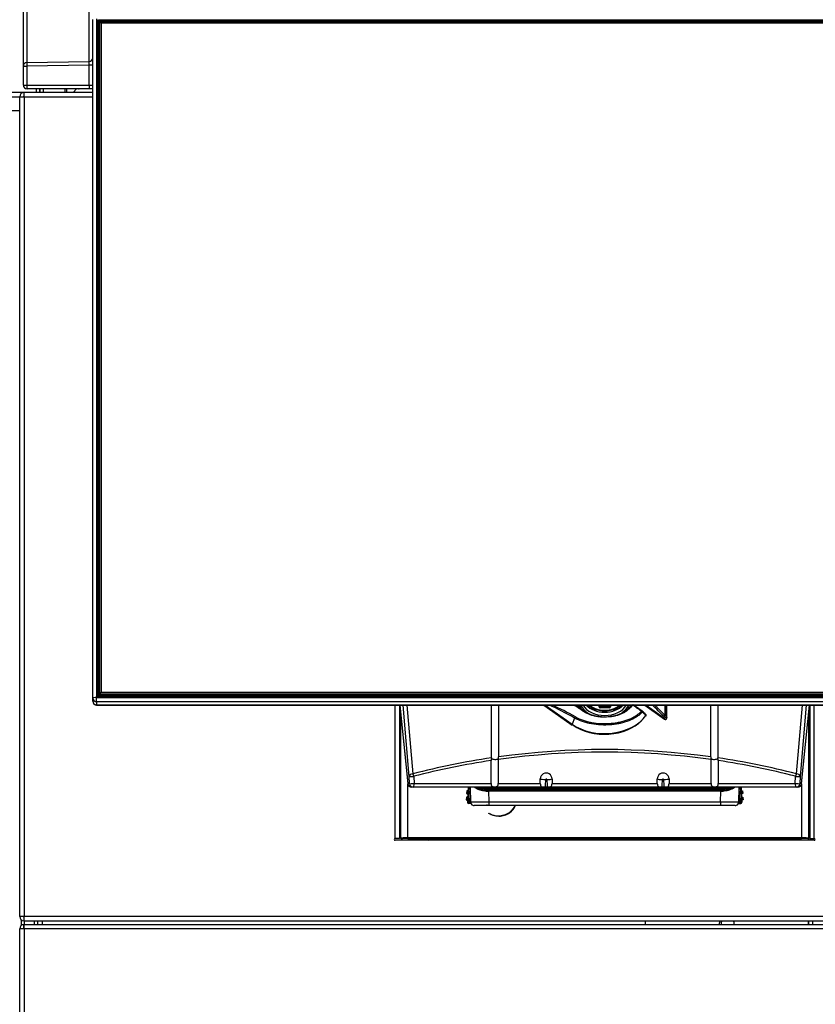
# Model space of a CAD drawing. Header units: millimetres. Extents: x 10 to 281, y 0 to 180.
# Tile 32 of 67: x 53 to 74, y 139 to 166. Entities that reach past the tile are written whole.
import ezdxf
from ezdxf.enums import TextEntityAlignment as Align

# ---------------------------------------------------------------- set-up
doc = ezdxf.new("R2010")
doc.units = ezdxf.units.MM
doc.layers.add('134.134_BW4_CTM-', color=7, linetype='Continuous')
doc.layers.add('Standard', color=7, linetype='Continuous')
doc.styles.add('SEACAD_Arial', font='arial.ttf')
doc.dimstyles.new('ISO', dxfattribs={"dimtxt": 3, "dimasz": 3, "dimexe": 1.5, "dimexo": 1.5, "dimgap": 0.75, "dimtad": 1, "dimlfac": 10, "dimtxsty": 'SEACAD_Arial', "dimblk1": '_SE_FILLED', "dimblk2": '_SE_FILLED', "dimsah": 1, "dimcen": 1.5, "dimazin": 0, "dimtfac": 0.7, "dimtdec": 3, "dimtmove": 0, "dimatfit": 3, "dimfxl": 1, "dimarcsym": 0})

# ---------------------------------------------------------------- blocks, each defined once
blk = doc.blocks.new('SE1')
at = {"layer": '134.134_BW4_CTM-', "color": 7, "linetype": 'Continuous'}
for p, q in [((28.156, 49.024), (28.156, 51.988)), ((28.254, 52.087), (28.254, 49.123)), ((29.958, 49.151), (29.958, 51.77)), ((30.056, 31.74), (30.056, 50.3)), ((30.156, 50.312), (30.156, 31.752)), ((30.171, 31.827), (30.171, 50.223)), ((30.205, 50.182), (30.201, 50.219)), ((30.201, 50.219), (30.201, 31.823)), ((30.205, 31.795), (30.205, 50.182)), ((30.231, 50.283), (57.881, 50.283)), ((30.231, 50.249), (30.231, 50.283)), ((57.881, 50.249), (30.231, 50.249)), ((30.231, 50.249), (30.235, 50.211)), ((30.235, 50.211), (30.252, 50.211)), ((30.235, 50.178), (30.235, 50.211)), ((30.236, 50.178), (30.235, 50.178)), ((30.235, 50.178), (30.235, 31.793)), ((30.261, 50.222), (30.236, 50.194)), ((30.236, 31.891), (30.236, 50.194)), ((30.286, 50.243), (30.261, 50.222)), ((30.286, 50.2), (30.261, 50.222)), ((30.286, 50.243), (57.826, 50.243)), ((57.826, 50.2), (30.286, 50.2)), ((30.286, 50.2), (30.286, 31.897)), ((28.156, 49.024), (28.254, 49.024)), ((28.156, 48.5), (28.156, 49.024)), ((28.254, 49.123), (29.958, 49.151)), ((29.958, 49.051), (28.254, 49.024)), ((28.254, 49.024), (28.254, 48.5)), ((30.056, 49.051), (29.958, 49.051)), ((29.958, 48.5), (29.958, 49.051)), ((28.156, 48.5), (28.254, 48.5)), ((28.254, 48.5), (29.958, 48.5)), ((29.958, 48.5), (30.056, 48.5)), ((28.174, 48.3), (27.716, 48.3)), ((28.167, 48.3), (28.167, 48.199)), ((28.174, 48.182), (28.174, 48.3)), ((28.181, 48.3), (28.174, 48.3)), ((30.056, 48.3), (28.181, 48.3)), ((29.959, 48.4), (28.256, 48.4)), ((28.504, 48.4), (28.504, 48.318)), ((28.604, 48.318), (28.604, 48.4)), ((28.606, 48.4), (28.606, 48.3)), ((28.706, 48.3), (28.706, 48.4)), ((29.297, 48.3), (29.297, 48.4)), ((29.346, 48.315), (29.346, 48.4)), ((29.346, 48.315), (29.346, 48.3)), ((29.346, 48.315), (29.531, 48.311)), ((29.609, 48.4), (29.521, 48.3)), ((29.675, 48.4), (29.675, 48.4)), ((30.056, 48.4), (29.959, 48.4)), ((27.816, 48.182), (28.056, 48.182)), ((28.056, 48.182), (28.174, 48.182)), ((28.056, 25.768), (28.056, 48.182)), ((28.174, 48.182), (28.174, 25.768)), ((28.174, 48.182), (30.056, 48.182)), ((28.056, 47.8), (27.816, 47.8)), ((28.042, 47.66), (28.056, 47.66)), ((30.231, 31.793), (30.231, 31.767)), ((57.881, 31.793), (30.231, 31.793)), ((30.236, 31.867), (30.236, 31.891)), ((30.236, 31.891), (30.261, 31.87)), ((30.261, 31.839), (30.236, 31.867)), ((30.286, 31.897), (30.261, 31.87)), ((30.261, 31.87), (30.286, 31.842)), ((30.286, 31.817), (30.261, 31.839)), ((30.286, 31.897), (57.826, 31.897)), ((30.286, 31.842), (30.286, 31.817)), ((57.826, 31.842), (30.286, 31.842)), ((30.286, 31.817), (57.826, 31.817)), ((30.056, 31.655), (30.056, 31.74)), ((30.056, 31.655), (30.056, 31.648)), ((30.156, 31.752), (57.956, 31.752)), ((30.156, 31.641), (30.156, 31.752)), ((57.956, 31.641), (30.156, 31.641)), ((30.156, 31.641), (30.156, 31.556)), ((30.156, 31.556), (57.956, 31.556)), ((30.156, 31.548), (30.156, 31.556)), ((30.156, 31.548), (57.956, 31.548)), ((57.881, 31.767), (30.231, 31.767)), ((38.323, 27.9), (38.323, 31.548)), ((38.441, 31.548), (38.441, 27.9)), ((38.449, 31.548), (38.67, 29.399)), ((38.449, 31.548), (38.671, 29.393)), ((38.711, 29.595), (38.542, 31.548)), ((38.648, 31.548), (38.811, 29.67)), ((40.958, 30.104), (40.958, 31.548)), ((41.154, 31.548), (41.154, 30.132)), ((42.391, 31.548), (43.168, 30.998)), ((42.431, 31.548), (43.167, 31.028)), ((43.243, 31.54), (43.229, 31.548)), ((43.256, 31.534), (43.243, 31.54)), ((43.901, 31.496), (43.901, 31.548)), ((43.917, 31.548), (43.917, 31.5)), ((43.944, 31.528), (43.944, 31.548)), ((43.961, 31.524), (43.961, 31.548)), ((44.141, 31.517), (43.971, 31.517)), ((43.971, 31.509), (43.971, 31.517)), ((44.141, 31.509), (43.971, 31.509)), ((44.141, 31.509), (44.141, 31.517)), ((44.151, 31.548), (44.151, 31.524)), ((44.168, 31.548), (44.168, 31.528)), ((44.195, 31.5), (44.195, 31.548)), ((44.211, 31.548), (44.211, 31.496)), ((45.152, 31.548), (45.696, 31.163)), ((45.192, 31.548), (45.695, 31.193)), ((45.715, 31.263), (45.715, 31.548)), ((45.74, 31.548), (45.74, 31.25)), ((45.754, 31.21), (45.754, 31.548)), ((45.759, 31.196), (45.759, 31.548)), ((46.958, 30.132), (46.958, 31.548)), ((47.154, 31.548), (47.154, 30.104)), ((49.301, 29.67), (49.464, 31.548)), ((49.57, 31.548), (49.401, 29.595)), ((49.441, 29.393), (49.663, 31.548)), ((49.442, 29.399), (49.663, 31.548)), ((49.671, 31.548), (49.671, 27.9)), ((49.789, 27.9), (49.789, 31.548)), ((38.441, 31.481), (38.456, 31.481)), ((38.471, 31.336), (38.471, 27.901)), ((43.426, 31.441), (43.534, 31.366)), ((43.931, 31.49), (44.181, 31.49)), ((43.931, 31.475), (43.931, 31.49)), ((44.181, 31.475), (43.931, 31.475)), ((44.181, 31.475), (44.181, 31.49)), ((45.74, 31.25), (45.754, 31.21)), ((49.641, 27.901), (49.641, 31.336)), ((49.656, 31.481), (49.671, 31.481)), ((43.235, 31.194), (43.167, 31.028)), ((45.695, 31.193), (45.681, 31.232)), ((38.441, 30.3), (38.471, 30.3)), ((38.471, 30.2), (38.441, 30.2)), ((49.641, 30.3), (49.671, 30.3)), ((49.671, 30.2), (49.641, 30.2)), ((38.471, 30.1), (38.441, 30.1)), ((38.441, 30), (38.471, 30)), ((38.441, 29.98), (38.471, 29.98)), ((40.952, 29.403), (40.952, 30.03)), ((40.958, 30.104), (40.959, 30.087)), ((41.146, 30.058), (41.144, 30.081)), ((41.146, 30.058), (41.146, 29.403)), ((46.968, 30.081), (46.966, 30.058)), ((46.966, 29.403), (46.966, 30.058)), ((47.153, 30.087), (47.154, 30.104)), ((47.16, 30.03), (47.16, 29.403)), ((49.641, 29.932), (49.671, 29.926)), ((38.441, 29.45), (38.471, 29.45)), ((38.67, 29.399), (38.719, 29.399)), ((38.671, 27.921), (38.671, 29.39)), ((38.719, 29.399), (38.711, 29.595)), ((38.836, 29.599), (38.844, 29.403)), ((38.844, 29.403), (40.952, 29.403)), ((41.146, 29.403), (42.296, 29.403)), ((42.296, 29.403), (42.296, 29.53)), ((42.616, 29.527), (42.616, 29.403)), ((42.616, 29.403), (45.496, 29.403)), ((45.496, 29.403), (45.496, 29.527)), ((45.816, 29.53), (45.816, 29.403)), ((45.816, 29.403), (46.966, 29.403)), ((47.16, 29.403), (49.268, 29.403)), ((49.268, 29.403), (49.276, 29.599)), ((49.401, 29.595), (49.393, 29.399)), ((49.393, 29.399), (49.442, 29.399)), ((49.441, 29.39), (49.441, 27.921)), ((38.819, 29.303), (38.77, 29.303)), ((49.293, 29.303), (38.819, 29.303)), ((40.282, 29.201), (40.278, 29.131)), ((40.298, 29.149), (40.278, 29.131)), ((40.278, 29.131), (40.288, 29.131)), ((40.3, 29.181), (40.282, 29.201)), ((40.292, 29.201), (40.282, 29.201)), ((40.288, 29.131), (40.308, 29.149)), ((40.31, 29.18), (40.292, 29.201)), ((40.308, 29.149), (40.298, 29.149)), ((40.299, 29.164), (40.299, 29.166)), ((40.31, 29.165), (40.299, 29.166)), ((40.299, 29.164), (40.31, 29.164)), ((40.3, 29.181), (40.31, 29.18)), ((40.31, 29.164), (40.31, 29.165)), ((40.34, 29.164), (40.31, 29.165)), ((40.34, 29.162), (40.31, 29.164)), ((40.316, 29.099), (40.314, 29.059)), ((40.337, 29.117), (40.316, 29.099)), ((40.327, 29.303), (40.323, 29.229)), ((40.323, 29.229), (40.341, 29.209)), ((40.327, 28.909), (40.348, 29.303)), ((40.34, 29.164), (40.34, 29.162)), ((40.378, 29.303), (40.357, 28.907)), ((40.378, 29.303), (40.386, 28.888)), ((40.817, 29.253), (40.817, 29.22)), ((40.88, 29.217), (47.232, 29.217)), ((40.88, 29.193), (40.88, 29.217)), ((40.88, 29.193), (40.885, 28.904)), ((47.232, 29.193), (40.88, 29.193)), ((40.883, 29.303), (40.883, 29.274)), ((40.883, 29.274), (47.229, 29.274)), ((40.883, 29.274), (40.883, 29.25)), ((47.229, 29.25), (40.883, 29.25)), ((42.438, 29.304), (42.484, 29.304)), ((45.628, 29.304), (45.674, 29.304)), ((47.227, 28.904), (47.232, 29.193)), ((47.229, 29.303), (47.229, 29.274)), ((47.229, 29.274), (47.229, 29.25)), ((47.232, 29.193), (47.232, 29.217)), ((47.295, 29.22), (47.295, 29.253)), ((47.726, 28.888), (47.734, 29.303)), ((47.755, 28.907), (47.734, 29.303)), ((47.764, 29.303), (47.785, 28.909)), ((47.771, 29.209), (47.789, 29.229)), ((47.802, 29.165), (47.772, 29.164)), ((47.772, 29.162), (47.772, 29.164)), ((47.802, 29.164), (47.772, 29.162)), ((47.796, 29.099), (47.775, 29.117)), ((47.785, 29.303), (47.789, 29.229)), ((47.796, 29.099), (47.798, 29.059)), ((47.82, 29.201), (47.802, 29.18)), ((47.802, 29.18), (47.812, 29.181)), ((47.813, 29.166), (47.802, 29.165)), ((47.802, 29.165), (47.802, 29.164)), ((47.802, 29.164), (47.813, 29.164)), ((47.814, 29.149), (47.804, 29.149)), ((47.804, 29.149), (47.824, 29.131)), ((47.83, 29.201), (47.812, 29.181)), ((47.813, 29.166), (47.813, 29.164)), ((47.834, 29.131), (47.814, 29.149)), ((47.82, 29.201), (47.83, 29.201)), ((47.834, 29.131), (47.824, 29.131)), ((47.83, 29.201), (47.834, 29.131)), ((49.342, 29.303), (49.293, 29.303)), ((38.471, 29), (38.441, 29)), ((40.273, 29.031), (40.269, 28.961)), ((40.289, 28.979), (40.269, 28.961)), ((40.269, 28.961), (40.279, 28.961)), ((40.291, 29.011), (40.273, 29.031)), ((40.283, 29.031), (40.273, 29.031)), ((40.279, 28.961), (40.299, 28.979)), ((40.301, 29.01), (40.283, 29.031)), ((40.299, 28.979), (40.289, 28.979)), ((40.29, 28.994), (40.291, 28.996)), ((40.29, 28.994), (40.301, 28.994)), ((40.291, 29.011), (40.301, 29.01)), ((40.301, 28.995), (40.291, 28.996)), ((40.301, 28.994), (40.301, 28.995)), ((40.331, 28.994), (40.301, 28.995)), ((40.331, 28.992), (40.301, 28.994)), ((40.307, 28.929), (40.305, 28.889)), ((40.305, 28.889), (40.327, 28.909)), ((40.328, 28.947), (40.307, 28.929)), ((40.314, 29.059), (40.333, 29.039)), ((40.357, 28.907), (40.327, 28.909)), ((40.331, 28.994), (40.331, 28.992)), ((40.356, 28.877), (40.334, 28.858)), ((40.399, 28.854), (40.334, 28.858)), ((40.356, 28.877), (40.357, 28.907)), ((40.39, 28.876), (40.356, 28.877)), ((40.357, 28.907), (40.385, 28.906)), ((40.885, 28.904), (47.227, 28.904)), ((40.885, 28.904), (40.885, 28.804)), ((47.227, 28.904), (47.227, 28.804)), ((47.713, 28.854), (47.778, 28.858)), ((47.756, 28.877), (47.722, 28.876)), ((47.727, 28.906), (47.755, 28.907)), ((47.785, 28.909), (47.755, 28.907)), ((47.756, 28.877), (47.755, 28.907)), ((47.778, 28.858), (47.756, 28.877)), ((47.779, 29.039), (47.798, 29.059)), ((47.811, 28.995), (47.781, 28.994)), ((47.781, 28.992), (47.781, 28.994)), ((47.811, 28.994), (47.781, 28.992)), ((47.805, 28.929), (47.784, 28.947)), ((47.785, 28.909), (47.807, 28.889)), ((47.805, 28.929), (47.807, 28.889)), ((47.829, 29.031), (47.811, 29.01)), ((47.811, 29.01), (47.821, 29.011)), ((47.821, 28.996), (47.811, 28.995)), ((47.811, 28.995), (47.811, 28.994)), ((47.811, 28.994), (47.822, 28.994)), ((47.823, 28.979), (47.813, 28.979)), ((47.813, 28.979), (47.833, 28.961)), ((47.839, 29.031), (47.821, 29.011)), ((47.821, 28.996), (47.822, 28.994)), ((47.843, 28.961), (47.823, 28.979)), ((47.829, 29.031), (47.839, 29.031)), ((47.843, 28.961), (47.833, 28.961)), ((47.839, 29.031), (47.843, 28.961)), ((38.471, 28.725), (38.441, 28.741)), ((40.885, 28.804), (40.485, 28.804)), ((47.227, 28.804), (40.885, 28.804)), ((47.627, 28.804), (47.227, 28.804)), ((49.671, 28.7), (49.641, 28.7)), ((38.441, 28.285), (38.442, 28.284)), ((38.442, 28.284), (38.471, 28.268)), ((41.165, 28.511), (41.182, 28.512)), ((38.441, 27.9), (38.323, 27.9)), ((49.789, 27.85), (38.323, 27.85)), ((38.471, 27.901), (38.474, 27.901)), ((38.635, 27.901), (38.474, 27.901)), ((49.441, 27.921), (38.671, 27.921)), ((38.671, 27.902), (49.441, 27.902)), ((39.138, 27.902), (39.234, 27.85)), ((45.16, 27.902), (45.16, 27.85)), ((45.17, 27.85), (45.17, 27.902)), ((49.638, 27.901), (49.477, 27.901)), ((49.621, 27.901), (49.621, 27.85)), ((49.631, 27.901), (49.631, 27.85)), ((49.641, 27.901), (49.638, 27.901)), ((49.671, 27.9), (49.789, 27.9)), ((49.751, 27.85), (49.751, 27.9)), ((28.174, 25.768), (28.056, 25.768)), ((28.092, 25.683), (28.092, 25.516)), ((28.101, 25.523), (28.101, 25.676)), ((28.167, 25.751), (28.167, 25.65)), ((59.938, 25.768), (28.174, 25.768)), ((28.174, 25.65), (28.174, 25.768)), ((28.174, 25.65), (28.181, 25.65)), ((28.176, 25.65), (28.176, 25.55)), ((28.181, 25.65), (59.931, 25.65)), ((28.456, 25.65), (28.456, 25.55)), ((28.457, 25.55), (28.457, 25.65)), ((28.54, 25.65), (28.54, 25.55)), ((28.556, 25.55), (28.556, 25.65)), ((28.676, 25.55), (28.676, 25.65)), ((45.16, 25.65), (45.16, 25.55)), ((45.17, 25.55), (45.17, 25.65)), ((49.621, 25.65), (49.621, 25.55)), ((49.631, 25.65), (49.631, 25.55)), ((49.751, 25.55), (49.751, 25.65)), ((28.056, 9.85), (28.056, 25.43)), ((28.176, 25.43), (28.056, 25.43)), ((28.166, 25.447), (28.166, 25.55)), ((28.176, 25.43), (28.176, 25.55)), ((28.176, 25.55), (59.936, 25.55)), ((59.936, 25.43), (28.176, 25.43)), ((28.176, 25.43), (28.176, 9.87))]:
    blk.add_line(p, q, dxfattribs=at)
for centre, radius, start, end in [((30.231, 50.219), 0.0298, 89.6833, 179.888), ((28.263, 49.101), 1.696, 358.3145, 1.6855), ((28.256, 48.5), 0.1, 180, 270), ((28.174, 48.182), 0.118, 93.4355, 180), ((28.174, 48.182), 0.018, 113.1311, 180), ((28.174, 48.182), 0.118, 90, 93.4355), ((28.174, 48.182), 0.018, 90, 113.1311), ((28.181, 48.182), 0.118, 90, 93.4355), ((28.486, 48.318), 0.018, 270, 0), ((28.486, 48.318), 0.118, 351.2257, 360), ((28.042, 47.66), 0.05, 74.2537, 89.9956), ((30.231, 31.823), 0.0299, 180.267, 270.1617), ((30.156, 31.648), 0.1, 180, 270), ((42.098, 29.667), 2.195, 53.7477, 58.8375), ((44.088, 32.164), 0.98, 218.8803, 227.5262), ((44.78, 31.515), 0.0703, 152.0248, 157.1087), ((45.054, 31.353), 0.04, 48.3815, 54.0648), ((6.09, -12.499), 58.701, 48.24853, 48.37809), ((20.208, 2.739), 37.917, 48.795, 48.9984), ((45.155, 31.263), 0.04, 325.3548, 48.2492), ((45.719, 31.196), 0.04, 234.7356, 270), ((45.719, 31.196), 0.04, 270, 0), ((44.056, 9.232), 21.1, 82.0947, 97.9053), ((44.056, 9.232), 21.1, 98.4429, 104.3937), ((41.122, 30.036), 0.17, 162.6493, 182.0512), ((41.008, 30.133), 0.146, 339.2529, 359.4828), ((47.104, 30.133), 0.146, 180.5172, 200.7471), ((46.99, 30.036), 0.17, 357.9488, 17.3507), ((44.056, 9.232), 21.1, 75.6063, 81.5571), ((42.456, 29.53), 0.16, 359.0203, 179.9046), ((45.656, 29.53), 0.16, 0.0954, 180.9797), ((38.77, 29.403), 0.1, 185.868, 270), ((33.304, 29.677), 9.142, 357.6574, 358.9626), ((50.164, 29.816), 7.696, 182.2905, 183.8168), ((37.948, 29.816), 7.696, 356.1832, 357.7095), ((54.808, 29.677), 9.142, 181.0374, 182.3426), ((49.342, 29.403), 0.1, 270, 354.132), ((40.231, 29.165), 0.0793, 348.6202, 359.4883), ((40.307, 29.119), 0.03, 357.0175, 86.9825), ((40.311, 29.21), 0.03, 267.0175, 356.9825), ((40.231, 29.173), 0.0796, 354.5333, 5.3583), ((39.659, 29.187), 0.682, 354.1256, 357.909), ((39.66, 29.21), 0.682, 356.091, 359.8744), ((40.835, 29.799), 0.522, 252.6879, 268.3255), ((40.958, 29.187), 0.145, 166.9786, 176.6725), ((40.657, 29.287), 0.163, 348.01, 356.6182), ((47.277, 29.798), 0.522, 271.673, 287.3117), ((47.449, 29.286), 0.157, 183.2205, 192.1513), ((47.14, 29.185), 0.159, 3.7481, 12.6008), ((48.452, 29.21), 0.682, 180.1256, 183.909), ((47.801, 29.21), 0.03, 183.0175, 272.9825), ((48.453, 29.187), 0.682, 182.091, 185.8744), ((47.805, 29.119), 0.03, 93.0175, 182.9825), ((47.881, 29.173), 0.0793, 174.6202, 185.4883), ((47.882, 29.165), 0.0796, 180.5333, 191.3583), ((40.222, 28.995), 0.0793, 348.6202, 359.4883), ((40.298, 28.949), 0.03, 357.0175, 86.9825), ((40.303, 29.04), 0.03, 267.0175, 356.9825), ((40.222, 29.003), 0.0796, 354.5333, 5.3583), ((40.357, 28.907), 0.03, 177.0175, 266.9825), ((39.65, 29.017), 0.682, 354.1256, 357.909), ((39.651, 29.04), 0.682, 356.091, 359.8744), ((40.477, 28.89), 0.0839, 171.3503, 253.4381), ((41.069, 28.826), 0.234, 178.1913, 185.4245), ((47.635, 28.89), 0.0839, 286.5619, 8.6497), ((47.755, 28.907), 0.03, 273.0175, 2.9825), ((48.461, 29.04), 0.682, 180.1256, 183.909), ((47.809, 29.04), 0.03, 183.0175, 272.9825), ((48.462, 29.017), 0.682, 182.091, 185.8744), ((47.814, 28.949), 0.03, 93.0175, 182.9825), ((47.89, 29.003), 0.0793, 174.6202, 185.4883), ((47.891, 28.995), 0.0796, 180.5333, 191.3583), ((38.323, 27.875), 0.025, 90, 270), ((38.316, 27.75), 0.235, 48.7326, 57.8651), ((38.316, 27.75), 0.235, 25.1843, 39.8281), ((39.831, 27.75), 0.2, 30, 49.6352), ((49.789, 27.875), 0.025, 270, 90), ((28.174, 25.768), 0.118, 180, 266.5645), ((28.174, 25.768), 0.018, 180, 246.8689), ((28.174, 25.768), 0.018, 246.8689, 270), ((28.174, 25.768), 0.118, 266.5645, 270), ((28.181, 25.768), 0.118, 266.5645, 270), ((28.176, 25.43), 0.12, 94.7802, 180), ((28.176, 25.43), 0.02, 120, 180), ((28.176, 25.43), 0.12, 90, 94.7802), ((28.176, 25.43), 0.02, 90, 120)]:
    blk.add_arc(centre, radius, start, end, dxfattribs=at)
for centre, major_axis, ratio, start_param, end_param in [((30.231, 50.223), (0.06, -0.0012), 0.99254, 1.591293, 3.161785), ((30.171, 50.219), (0.03, 0), 0.121869, 0.017453, 1.570796), ((30.235, 50.182), (-0.0298, -0.0037), 0.990117, 4.58886, 6.159351), ((30.235, 50.182), (-0.03, 0), 0.121869, 0.017453, 1.570796), ((28.256, 49.024), (-0.1, 0), 0.997564, 4.729842, 6.283185), ((28.256, 49.024), (-0.0016, 0.1), 0.01745, 0.069813, 1.570512), ((29.956, 49.251), (0.1, 0), 0.997564, 4.729842, 6.283185), ((28.256, 48.5), (0, -0.1), 0.017452, 4.712389, 6.283185), ((29.959, 48.5), (0, -0.1), 0.017452, 4.712389, 6.283185), ((30.231, 31.827), (0.06, 0.0012), 0.99254, 3.121401, 4.691892), ((30.171, 31.823), (0.03, 0), 0.121869, 0.017453, 1.570796), ((30.156, 31.74), (-0.1, 0), 0.121869, 4.712389, 6.283185), ((30.156, 31.74), (0.1, 0), 0.992546, 3.141593, 4.712389), ((30.156, 31.655), (0.1, 0), 0.992546, 3.141593, 4.712389), ((44.032, 21.202), (-5.002, 10.513), 0.516625, -0.636119, -0.539919), ((44.056, 21.206), (-5.031, 10.533), 0.518259, -0.636515, -0.54987), ((44.056, 29.983), (-7.409, 5.273), 0.088548, -1.427635, -1.395501), ((43.243, 31.496), (-0.0146, -0.0372), 0.34285, 1.950891, 3.275272), ((44.08, 30.014), (-7.369, 5.27), 0.086179, -1.429019, -1.397546), ((43.331, 31.542), (0.04, -0.0001), 0.707106, 2.944468, 3.107299), ((43.331, 31.542), (0.04, -0.0001), 0.707106, 3.107299, 3.141992), ((44.056, 31.685), (0.718, 0), 0.707107, 3.41494, 3.642411), ((44.056, 31.685), (0.681, 0), 0.707107, 3.429993, 4.131535), ((44.056, 31.711), (-0.633, 0), 0.707107, 0.37328, 2.768312), ((44.056, 31.783), (0.606, 0), 0.707107, 3.720493, 5.704285), ((44.056, 31.798), (-0.577, 0), 0.707107, 0.660002, 2.481591), ((44.056, 31.798), (0.562, 0), 0.707107, 3.821933, 5.602845), ((44.056, 31.791), (0.54, 0), 0.707107, 3.831658, 5.59312), ((43.971, 31.528), (0.0266, 0), 0.707107, 3.141593, 4.712389), ((43.944, 31.507), (0.03, 0), 0.707107, 0.985111, 1.570796), ((43.971, 31.524), (0.01, 0), 0.707107, 3.141591, 4.712389), ((44.141, 31.528), (0.0266, 0), 0.707107, 4.712389, 6.283185), ((44.141, 31.524), (0.01, 0), 0.707107, 4.712389, 6.283185), ((44.168, 31.507), (0.03, 0), 0.707107, 1.570796, 2.156482), ((44.056, 31.685), (0.681, 0), 0.707107, 5.491563, 5.994785), ((44.056, 31.685), (-0.689, 0), 0.707107, 2.410829, 2.844717), ((44.715, 31.578), (0.0459, -0.0199), 0.676175, 4.996982, 5.906817), ((44.056, 31.109), (7.409, -5.273), 0.088548, 1.498085, 1.530983), ((44.08, 31.141), (7.369, -5.27), 0.086179, 1.4967, 1.529599), ((44.032, 23.155), (-5.002, 10.513), 0.516625, -0.969593, -0.924618), ((44.056, 23.158), (-5.031, 10.533), 0.518259, -0.96999, -0.929533), ((44.056, 31.657), (-1.258, 0), 0.707107, 0.785398, 2.687087), ((43.426, 31.477), (0.0289, 0.0408), 0.5, 3.861887, 4.096909), ((43.464, 31.356), (-0.0229, -0.0328), 0.553695, 3.046026, 4.150824), ((43.917, 31.478), (-0.03, 0), 0.707107, 4.712389, 5.298075), ((43.931, 31.496), (0.03, 0), 0.707107, 3.141593, 4.712389), ((43.931, 31.5), (-0.0134, 0), 0.707107, 0, 1.570796), ((44.181, 31.5), (-0.0134, 0), 0.707107, 1.570796, 3.141593), ((44.181, 31.496), (0.03, 0), 0.707107, 4.712389, 6.283185), ((44.195, 31.478), (0.03, 0), 0.707107, 0.985111, 1.570796), ((45.054, 31.353), (-0.0235, -0.0324), 0.395484, 3.141593, 4.009225), ((45.054, 31.353), (0.0292, -0.0274), 0.652664, 1.031347, 1.961294), ((45.054, 31.353), (-0.0266, -0.0299), 0.630891, 2.148282, 3.141593), ((45.155, 31.263), (-0.0266, -0.0298), 0.644116, 3.141593, 3.245659), ((45.155, 31.263), (-0.0266, -0.0298), 0.644116, 2.191162, 3.141593), ((45.155, 31.263), (-0.0329, 0.0227), 0.63532, 3.141593, 4.078875), ((45.706, 31.235), (-0.0283, -0.0283), 0.431701, 4.011235, 5.223895), ((45.706, 31.235), (-0.0379, -0.0129), 0.153862, 3.507519, 5.362453), ((45.706, 31.235), (0.04, 0), 0.707107, 0.523599, 1.345453), ((43.191, 31.031), (0.0231, 0.0327), 0.5, 2.002514, 3.141593), ((44.056, 31.614), (1.223, 0), 0.707107, 3.926991, 5.687592), ((43.259, 31.197), (-0.0197, -0.0348), 0.531328, 4.120338, 5.092921), ((45.719, 31.196), (0.0231, 0.0327), 0.5, 2.002514, 3.141593), ((45.719, 31.196), (-0.0379, -0.0129), 0.153862, 3.507519, 5.362453), ((45.719, 31.196), (-0.04, 0), 0.707107, 3.141593, 3.665191), ((44.056, 9.162), (0, -21.1), 0.995261, 3.002588, 3.280598), ((44.056, 9.162), (0, 21.1), 0.995261, 0.148372, 0.251217), ((41.056, 30.108), (-0.11, 0), 0.414214, 0.495806, 2.505667), ((47.056, 30.108), (-0.11, 0), 0.414214, 0.635925, 2.645786), ((44.056, 9.162), (0, 21.1), 0.995261, 6.031968, 6.134813), ((38.811, 29.599), (0.0996, 0.0086), 0.705788, 1.509823, 3.08062), ((38.811, 29.599), (0.0249, -0.0969), 0.241241, 1.508963, 2.325278), ((49.301, 29.599), (0.0249, 0.0969), 0.241241, 0.816315, 1.632629), ((49.301, 29.599), (-0.0996, 0.0086), 0.705788, 3.202566, 4.773362), ((38.77, 29.403), (0, 0.1), 0.999066, 1.613978, 3.141593), ((38.77, 29.403), (0.0995, 0.0102), 0.807545, 3.068337, 3.141593), ((38.811, 29.599), (-0.0999, -0.0043), 0.010967, 0.043184, 1.821779), ((38.819, 29.403), (-0.0999, -0.0043), 0.010948, 0.043184, 1.821369), ((38.819, 29.403), (0, -0.1), 0.999066, 4.75557, 6.283185), ((38.819, 29.403), (0, -0.1), 0.248185, 0, 1.570796), ((42.444, 29.53), (0.15, -0.003), 0.121849, 3.290813, 4.714621), ((42.474, 29.527), (-0.15, -0.006), 0.121771, 1.565868, 2.820733), ((45.638, 29.527), (-0.15, 0.006), 0.121771, 0.32086, 1.575724), ((45.668, 29.53), (0.15, 0.003), 0.121849, 4.710157, 6.133965), ((49.293, 29.403), (0, 0.1), 0.248185, 1.570796, 3.141593), ((49.293, 29.403), (-0.0999, 0.0043), 0.010948, 1.320224, 3.098409), ((49.301, 29.599), (-0.0999, 0.0043), 0.010967, 1.319814, 3.098409), ((49.293, 29.403), (0, -0.1), 0.999066, 0, 1.527615), ((49.342, 29.403), (0, -0.1), 0.999066, 0, 1.527615), ((49.342, 29.403), (-0.0995, 0.0102), 0.807545, 3.141593, 3.214848), ((40.286, 29.101), (-0.0223, -0.0201), 0.999695, 2.356347, 3.926839), ((40.293, 29.231), (-0.0201, 0.0223), 0.999695, 2.356347, 3.926839), ((40.299, 29.164), (-0.0008, -0.015), 0.017455, 0.017453, 1.570796), ((40.299, 29.166), (0.0008, 0.015), 0.017455, 4.712389, 6.265732), ((40.873, 29.561), (-0.469, -0.034), 0.725096, 0.755499, 1.397944), ((40.884, 29.638), (-0.529, -0.048), 0.723699, 0.925293, 1.376885), ((40.874, 29.534), (0.5, -0.007), 0.68271, 4.598746, 4.733379), ((40.883, 29.635), (-0.53, 0), 0.726543, 1.444636, 1.570796), ((40.874, 29.558), (-0.47, 0.009), 0.726185, 1.461876, 1.597631), ((40.883, 29.659), (-0.5, 0), 0.770135, 1.44364, 1.570796), ((47.229, 29.659), (-0.5, 0), 0.770135, 1.570796, 1.697953), ((47.229, 29.635), (0.53, 0), 0.726543, 4.712389, 4.83855), ((47.238, 29.558), (-0.47, -0.009), 0.726185, 1.543962, 1.679717), ((47.238, 29.534), (0.5, 0.007), 0.68271, 4.691399, 4.826032), ((47.239, 29.561), (0.469, -0.034), 0.725096, 4.885241, 5.527687), ((47.228, 29.638), (0.529, -0.048), 0.723699, 4.906301, 5.357893), ((47.819, 29.231), (0.0201, 0.0223), 0.999695, 2.356347, 3.926839), ((47.826, 29.101), (0.0223, -0.0201), 0.999695, 2.356347, 3.926839), ((47.813, 29.166), (-0.0008, 0.015), 0.017455, 0.017453, 1.570796), ((47.813, 29.164), (0.0008, -0.015), 0.017455, 4.712389, 6.265732), ((40.277, 28.931), (-0.0223, -0.0201), 0.999695, 2.356347, 3.926839), ((40.284, 29.061), (-0.0201, 0.0223), 0.999695, 2.356347, 3.926839), ((40.29, 28.994), (-0.0008, -0.015), 0.017455, 0.017453, 1.570796), ((40.29, 28.996), (-0.0008, -0.015), 0.017455, 1.570796, 3.124139), ((40.335, 28.888), (0.0223, 0.0201), 0.999695, 2.356347, 3.926839), ((40.485, 28.904), (0, 0.1), 0.999848, 1.58825, 2.17446), ((47.627, 28.904), (0, -0.1), 0.999848, 0.965454, 1.553343), ((47.777, 28.888), (-0.0223, 0.0201), 0.999695, 2.356347, 3.926839), ((47.828, 29.061), (0.0201, 0.0223), 0.999695, 2.356347, 3.926839), ((47.835, 28.931), (0.0223, -0.0201), 0.999695, 2.356347, 3.926839), ((47.822, 28.996), (-0.0008, 0.015), 0.017455, 0.017453, 1.570796), ((47.822, 28.994), (0.0008, -0.015), 0.017455, 4.712389, 6.265732), ((40.485, 28.904), (0, 0.1), 0.999848, 2.814879, 3.141593), ((47.627, 28.904), (0, -0.1), 0.999848, 0, 0.367365), ((38.539, 28.46), (-0.096, -0.175), 0.55309, 0, 0.263974), ((38.671, 27.896), (-0.2, 0), 0.121869, 4.712389, 6.109153), ((38.671, 27.896), (-0.05, 0), 0.121869, 4.712389, 5.518069), ((49.441, 27.896), (0.2, 0), 0.121869, 0.174032, 1.570796), ((49.441, 27.896), (0.05, 0), 0.121869, 0.765116, 1.570796), ((47.395, 25.55), (0, 0.235), 0.873942, 1.131247, 1.570796), ((47.444, 25.55), (0, 0.235), 0.873942, 1.131247, 1.570796), ((47.395, 25.55), (0, 0.235), 0.873942, 4.712389, 5.151939)]:
    blk.add_ellipse(centre, major_axis=major_axis, ratio=ratio, start_param=start_param, end_param=end_param, dxfattribs=at)
for points, knots in [([(43.307, 31.522), (43.307, 31.521), (43.305, 31.521), (43.302, 31.52), (43.299, 31.52), (43.294, 31.521), (43.288, 31.522), (43.28, 31.524), (43.272, 31.527), (43.264, 31.53), (43.258, 31.533), (43.256, 31.534)], [0, 0, 0, 0, 0.041171, 0.087771, 0.133995, 0.187495, 0.342032, 0.501712, 0.634898, 0.840092, 1, 1, 1, 1]), ([(43.291, 31.539), (43.291, 31.538), (43.291, 31.536), (43.291, 31.535), (43.291, 31.534), (43.292, 31.532), (43.293, 31.531), (43.295, 31.53), (43.297, 31.528), (43.297, 31.526), (43.297, 31.524), (43.296, 31.524), (43.296, 31.524)], [0, 0, 0, 0, 0.051277, 0.076678, 0.103613, 0.167542, 0.254215, 0.545921, 0.775686, 0.896672, 0.951249, 1, 1, 1, 1]), ([(43.303, 31.557), (43.304, 31.555), (43.306, 31.551), (43.308, 31.545), (43.31, 31.539), (43.311, 31.535), (43.312, 31.53), (43.311, 31.527), (43.31, 31.524), (43.308, 31.522), (43.307, 31.522)], [0, 0, 0, 0, 0.165502, 0.375036, 0.509296, 0.668874, 0.767235, 0.847491, 0.932033, 1, 1, 1, 1]), ([(44.817, 31.555), (44.791, 31.512), (44.757, 31.472), (44.696, 31.418), (44.674, 31.4), (44.627, 31.368), (44.602, 31.353), (44.55, 31.324), (44.522, 31.311), (44.464, 31.288), (44.434, 31.277), (44.372, 31.258), (44.341, 31.25), (44.276, 31.237), (44.242, 31.231), (44.141, 31.219), (44.073, 31.216), (43.97, 31.22), (43.936, 31.223), (43.869, 31.232), (43.836, 31.237), (43.771, 31.25), (43.739, 31.258), (43.677, 31.277), (43.647, 31.288), (43.561, 31.323), (43.508, 31.351), (43.461, 31.384)], [0, 0, 0, 0, 0.125, 0.125, 0.1875, 0.1875, 0.25, 0.25, 0.3125, 0.3125, 0.375, 0.375, 0.4375, 0.4375, 0.5, 0.5, 0.625, 0.625, 0.6875, 0.6875, 0.75, 0.75, 0.8125, 0.8125, 0.875, 0.875, 1, 1, 1, 1]), ([(43.489, 31.387), (43.534, 31.356), (43.584, 31.329), (43.666, 31.295), (43.695, 31.285), (43.754, 31.267), (43.784, 31.259), (43.846, 31.247), (43.877, 31.241), (43.941, 31.233), (43.974, 31.231), (44.072, 31.227), (44.137, 31.229), (44.234, 31.241), (44.266, 31.246), (44.328, 31.259), (44.358, 31.267), (44.417, 31.285), (44.446, 31.295), (44.501, 31.318), (44.527, 31.33), (44.577, 31.357), (44.601, 31.372), (44.646, 31.403), (44.667, 31.42), (44.724, 31.472), (44.756, 31.51), (44.782, 31.551)], [0, 0, 0, 0, 0.125, 0.125, 0.1875, 0.1875, 0.25, 0.25, 0.3125, 0.3125, 0.375, 0.375, 0.5, 0.5, 0.5625, 0.5625, 0.625, 0.625, 0.6875, 0.6875, 0.75, 0.75, 0.8125, 0.8125, 0.875, 0.875, 1, 1, 1, 1]), ([(45.085, 31.355), (45.062, 31.33), (45.036, 31.306), (44.981, 31.261), (44.952, 31.24), (44.89, 31.201), (44.858, 31.182), (44.789, 31.148), (44.753, 31.132), (44.64, 31.088), (44.561, 31.064), (44.436, 31.037), (44.394, 31.029), (44.307, 31.016), (44.263, 31.012), (44.132, 31.001), (44.043, 31), (43.865, 31.009), (43.778, 31.019), (43.651, 31.042), (43.609, 31.051), (43.527, 31.073), (43.487, 31.085), (43.372, 31.125), (43.301, 31.156), (43.235, 31.194)], [0, 0, 0, 0, 0.0625, 0.0625, 0.125, 0.125, 0.1875, 0.1875, 0.25, 0.25, 0.375, 0.375, 0.4375, 0.4375, 0.5, 0.5, 0.625, 0.625, 0.75, 0.75, 0.8125, 0.8125, 0.875, 0.875, 1, 1, 1, 1]), ([(43.255, 31.225), (43.319, 31.189), (43.389, 31.158), (43.502, 31.12), (43.54, 31.108), (43.621, 31.088), (43.661, 31.079), (43.785, 31.056), (43.869, 31.047), (44.043, 31.038), (44.129, 31.04), (44.258, 31.05), (44.3, 31.054), (44.385, 31.067), (44.426, 31.074), (44.548, 31.1), (44.625, 31.123), (44.735, 31.165), (44.771, 31.181), (44.838, 31.214), (44.87, 31.232), (44.93, 31.27), (44.959, 31.29), (45.012, 31.333), (45.037, 31.356), (45.06, 31.381)], [0, 0, 0, 0, 0.125, 0.125, 0.1875, 0.1875, 0.25, 0.25, 0.375, 0.375, 0.5, 0.5, 0.5625, 0.5625, 0.625, 0.625, 0.75, 0.75, 0.8125, 0.8125, 0.875, 0.875, 0.9375, 0.9375, 1, 1, 1, 1]), ([(40.952, 29.403), (40.952, 29.397), (40.952, 29.39), (40.952, 29.384), (40.953, 29.375), (40.954, 29.366), (40.956, 29.359), (40.958, 29.351), (40.961, 29.344), (40.964, 29.338), (40.969, 29.331), (40.974, 29.326), (40.981, 29.322), (40.989, 29.318), (40.998, 29.315), (41.008, 29.314), (41.018, 29.312), (41.029, 29.311), (41.04, 29.311), (41.05, 29.311), (41.061, 29.312), (41.071, 29.313), (41.08, 29.314), (41.089, 29.316), (41.097, 29.319), (41.105, 29.322), (41.112, 29.326), (41.118, 29.33), (41.125, 29.335), (41.13, 29.342), (41.134, 29.349), (41.139, 29.356), (41.142, 29.365), (41.143, 29.374), (41.145, 29.384), (41.146, 29.393), (41.146, 29.403)], [0, 0, 0, 0, 0.056564, 0.056564, 0.056564, 0.134783, 0.134783, 0.134783, 0.21352, 0.21352, 0.21352, 0.302903, 0.302903, 0.302903, 0.401214, 0.401214, 0.401214, 0.499314, 0.499314, 0.499314, 0.589855, 0.589855, 0.589855, 0.670613, 0.670613, 0.670613, 0.747872, 0.747872, 0.747872, 0.829861, 0.829861, 0.829861, 0.915047, 0.915047, 0.915047, 1, 1, 1, 1]), ([(42.296, 29.403), (42.296, 29.383), (42.297, 29.363), (42.305, 29.339), (42.309, 29.332), (42.319, 29.322), (42.325, 29.317), (42.338, 29.311), (42.346, 29.309), (42.362, 29.306), (42.371, 29.305), (42.389, 29.304), (42.399, 29.304), (42.418, 29.304), (42.428, 29.304), (42.438, 29.304)], [0, 0, 0, 0, 0.25, 0.25, 0.375, 0.375, 0.5, 0.5, 0.625, 0.625, 0.75, 0.75, 0.875, 0.875, 1, 1, 1, 1]), ([(42.474, 29.509), (42.473, 29.51), (42.473, 29.511), (42.473, 29.512), (42.473, 29.513), (42.473, 29.513), (42.473, 29.514), (42.472, 29.515), (42.471, 29.516), (42.471, 29.517), (42.471, 29.518), (42.47, 29.518), (42.47, 29.519), (42.47, 29.519), (42.469, 29.52), (42.468, 29.521), (42.467, 29.522), (42.467, 29.522), (42.466, 29.522), (42.465, 29.523), (42.464, 29.523), (42.463, 29.524), (42.462, 29.524), (42.462, 29.525), (42.461, 29.525), (42.46, 29.525), (42.459, 29.525), (42.458, 29.525), (42.458, 29.525), (42.457, 29.525), (42.457, 29.525), (42.456, 29.525), (42.455, 29.525), (42.453, 29.525), (42.453, 29.524), (42.453, 29.524), (42.452, 29.524), (42.451, 29.524), (42.45, 29.523), (42.45, 29.523), (42.449, 29.522), (42.449, 29.522), (42.448, 29.521), (42.447, 29.52), (42.447, 29.519), (42.446, 29.519), (42.446, 29.519), (42.446, 29.518), (42.446, 29.517), (42.445, 29.516), (42.445, 29.516), (42.445, 29.515), (42.444, 29.514), (42.444, 29.513), (42.444, 29.512)], [0, 0, 0, 0, 0.0625, 0.0625, 0.09375, 0.09375, 0.125, 0.125, 0.1875, 0.203125, 0.203125, 0.21875, 0.21875, 0.25, 0.25, 0.3125, 0.3125, 0.34375, 0.34375, 0.375, 0.375, 0.4375, 0.4375, 0.46875, 0.46875, 0.5, 0.5, 0.53125, 0.546875, 0.546875, 0.5625, 0.5625, 0.625, 0.640625, 0.640625, 0.65625, 0.65625, 0.6875, 0.71875, 0.734375, 0.734375, 0.75, 0.75, 0.8125, 0.828125, 0.828125, 0.84375, 0.84375, 0.875, 0.90625, 0.90625, 0.9375, 0.9375, 1, 1, 1, 1]), ([(42.484, 29.304), (42.502, 29.304), (42.52, 29.305), (42.545, 29.308), (42.553, 29.309), (42.568, 29.313), (42.575, 29.316), (42.587, 29.323), (42.593, 29.328), (42.602, 29.339), (42.606, 29.346), (42.614, 29.368), (42.616, 29.385), (42.616, 29.403)], [0, 0, 0, 0, 0.25, 0.25, 0.375, 0.375, 0.5, 0.5, 0.625, 0.625, 0.75, 0.75, 1, 1, 1, 1]), ([(45.496, 29.403), (45.496, 29.385), (45.498, 29.368), (45.506, 29.346), (45.51, 29.339), (45.519, 29.328), (45.525, 29.323), (45.537, 29.316), (45.544, 29.313), (45.559, 29.309), (45.567, 29.308), (45.592, 29.305), (45.61, 29.304), (45.628, 29.304)], [0, 0, 0, 0, 0.25, 0.25, 0.375, 0.375, 0.5, 0.5, 0.625, 0.625, 0.75, 0.75, 1, 1, 1, 1]), ([(45.668, 29.512), (45.668, 29.513), (45.668, 29.514), (45.667, 29.515), (45.667, 29.516), (45.667, 29.516), (45.666, 29.517), (45.666, 29.518), (45.666, 29.519), (45.666, 29.519), (45.665, 29.519), (45.665, 29.52), (45.664, 29.521), (45.663, 29.522), (45.663, 29.522), (45.662, 29.523), (45.662, 29.523), (45.661, 29.524), (45.66, 29.524), (45.659, 29.524), (45.659, 29.524), (45.659, 29.525), (45.657, 29.525), (45.656, 29.525), (45.655, 29.525), (45.655, 29.525), (45.654, 29.525), (45.654, 29.525), (45.653, 29.525), (45.652, 29.525), (45.651, 29.525), (45.65, 29.525), (45.65, 29.524), (45.649, 29.524), (45.648, 29.523), (45.647, 29.523), (45.646, 29.522), (45.645, 29.522), (45.645, 29.522), (45.644, 29.521), (45.643, 29.52), (45.642, 29.519), (45.642, 29.519), (45.642, 29.518), (45.641, 29.518), (45.641, 29.517), (45.641, 29.516), (45.64, 29.515), (45.639, 29.514), (45.639, 29.513), (45.639, 29.513), (45.639, 29.512), (45.639, 29.511), (45.639, 29.51), (45.638, 29.509)], [0, 0, 0, 0, 0.0625, 0.0625, 0.09375, 0.09375, 0.125, 0.15625, 0.15625, 0.171875, 0.171875, 0.1875, 0.25, 0.25, 0.265625, 0.265625, 0.28125, 0.3125, 0.34375, 0.34375, 0.359375, 0.359375, 0.375, 0.4375, 0.4375, 0.453125, 0.453125, 0.46875, 0.5, 0.5, 0.53125, 0.53125, 0.5625, 0.5625, 0.625, 0.625, 0.65625, 0.65625, 0.6875, 0.6875, 0.75, 0.75, 0.78125, 0.78125, 0.796875, 0.796875, 0.8125, 0.875, 0.875, 0.90625, 0.90625, 0.9375, 0.9375, 1, 1, 1, 1]), ([(45.674, 29.304), (45.684, 29.304), (45.694, 29.304), (45.713, 29.304), (45.723, 29.304), (45.741, 29.305), (45.75, 29.306), (45.766, 29.309), (45.774, 29.311), (45.787, 29.317), (45.793, 29.322), (45.803, 29.332), (45.807, 29.339), (45.815, 29.363), (45.816, 29.383), (45.816, 29.403)], [0, 0, 0, 0, 0.125, 0.125, 0.25, 0.25, 0.375, 0.375, 0.5, 0.5, 0.625, 0.625, 0.75, 0.75, 1, 1, 1, 1]), ([(46.966, 29.403), (46.966, 29.393), (46.967, 29.384), (46.969, 29.374), (46.97, 29.365), (46.973, 29.356), (46.978, 29.349), (46.982, 29.342), (46.987, 29.335), (46.994, 29.33), (47, 29.326), (47.007, 29.322), (47.015, 29.319), (47.023, 29.316), (47.032, 29.314), (47.041, 29.313), (47.051, 29.312), (47.062, 29.311), (47.072, 29.311), (47.083, 29.311), (47.094, 29.312), (47.104, 29.314), (47.114, 29.315), (47.123, 29.318), (47.131, 29.322), (47.138, 29.326), (47.143, 29.331), (47.148, 29.338), (47.151, 29.344), (47.154, 29.351), (47.156, 29.359), (47.158, 29.366), (47.159, 29.375), (47.16, 29.384), (47.16, 29.39), (47.16, 29.397), (47.16, 29.403)], [0, 0, 0, 0, 0.084953, 0.084953, 0.084953, 0.170139, 0.170139, 0.170139, 0.252128, 0.252128, 0.252128, 0.329387, 0.329387, 0.329387, 0.410145, 0.410145, 0.410145, 0.500686, 0.500686, 0.500686, 0.598786, 0.598786, 0.598786, 0.697097, 0.697097, 0.697097, 0.78648, 0.78648, 0.78648, 0.865217, 0.865217, 0.865217, 0.943436, 0.943436, 0.943436, 1, 1, 1, 1]), ([(40.813, 29.196), (40.806, 29.196), (40.793, 29.197), (40.773, 29.199), (40.753, 29.201), (40.733, 29.204), (40.713, 29.208), (40.693, 29.212), (40.674, 29.217), (40.654, 29.223), (40.635, 29.229), (40.617, 29.235), (40.598, 29.243), (40.58, 29.251), (40.563, 29.259), (40.546, 29.268), (40.527, 29.279), (40.51, 29.29), (40.499, 29.299), (40.496, 29.301)], [0, 0, 0, 0, 0.052575, 0.105642, 0.159243, 0.213418, 0.268205, 0.32364, 0.379762, 0.436603, 0.494197, 0.552577, 0.611773, 0.671814, 0.73273, 0.794547, 0.857291, 0.952352, 1, 1, 1, 1]), ([(47.616, 29.301), (47.616, 29.301), (47.612, 29.298), (47.604, 29.292), (47.593, 29.285), (47.576, 29.274), (47.552, 29.26), (47.519, 29.244), (47.484, 29.231), (47.448, 29.22), (47.412, 29.21), (47.375, 29.203), (47.337, 29.198), (47.311, 29.196), (47.299, 29.196)], [0, 0, 0, 0, 0.006502, 0.053417, 0.09883, 0.142752, 0.259618, 0.373309, 0.484005, 0.591903, 0.697216, 0.80017, 0.901012, 1, 1, 1, 1]), ([(40.394, 28.902), (40.395, 28.902), (40.398, 28.902), (40.404, 28.902), (40.411, 28.902), (40.421, 28.902), (40.432, 28.902), (40.444, 28.902), (40.459, 28.902), (40.475, 28.902), (40.493, 28.902), (40.513, 28.903), (40.535, 28.903), (40.558, 28.903), (40.584, 28.903), (40.611, 28.903), (40.64, 28.903), (40.671, 28.903), (40.703, 28.903), (40.737, 28.903), (40.773, 28.904), (40.809, 28.904), (40.847, 28.904), (40.873, 28.904), (40.885, 28.904)], [0, 0, 0, 0, 0.024204, 0.06144, 0.099599, 0.138682, 0.178687, 0.219615, 0.261466, 0.304241, 0.347938, 0.392559, 0.438102, 0.484569, 0.531959, 0.580271, 0.629507, 0.679666, 0.730747, 0.782752, 0.83568, 0.88953, 0.944304, 1, 1, 1, 1]), ([(47.227, 28.904), (47.234, 28.904), (47.248, 28.904), (47.27, 28.904), (47.291, 28.904), (47.312, 28.904), (47.333, 28.904), (47.353, 28.904), (47.373, 28.903), (47.392, 28.903), (47.411, 28.903), (47.43, 28.903), (47.448, 28.903), (47.465, 28.903), (47.482, 28.903), (47.498, 28.903), (47.514, 28.903), (47.529, 28.903), (47.544, 28.903), (47.558, 28.903), (47.571, 28.903), (47.584, 28.903), (47.596, 28.903), (47.608, 28.903), (47.619, 28.902), (47.629, 28.902), (47.639, 28.902), (47.648, 28.902), (47.657, 28.902), (47.665, 28.902), (47.673, 28.902), (47.68, 28.902), (47.686, 28.902), (47.692, 28.902), (47.697, 28.902), (47.702, 28.902), (47.707, 28.902), (47.711, 28.902), (47.714, 28.902), (47.717, 28.902), (47.72, 28.902), (47.722, 28.902), (47.723, 28.902), (47.725, 28.902), (47.726, 28.902), (47.726, 28.902), (47.727, 28.902), (47.727, 28.902), (47.727, 28.902)], [0, 0, 0, 0, 0.027519, 0.054782, 0.081787, 0.108536, 0.135028, 0.161262, 0.18724, 0.212961, 0.238425, 0.263632, 0.288583, 0.313276, 0.337713, 0.361892, 0.385815, 0.409481, 0.43289, 0.456042, 0.478937, 0.501575, 0.523956, 0.546081, 0.567948, 0.589559, 0.610912, 0.632009, 0.652849, 0.673432, 0.693758, 0.713827, 0.73364, 0.753195, 0.772494, 0.791536, 0.81032, 0.828848, 0.847119, 0.865134, 0.882891, 0.900391, 0.917635, 0.934622, 0.951352, 0.967825, 0.984041, 1, 1, 1, 1]), ([(41.602, 28.804), (41.572, 28.737), (41.527, 28.678), (41.431, 28.596), (41.384, 28.568), (41.288, 28.528), (41.237, 28.517), (41.143, 28.508), (41.099, 28.512), (41.023, 28.525), (40.991, 28.536), (40.913, 28.568), (40.885, 28.589), (40.882, 28.594), (40.907, 28.577), (41.004, 28.534), (41.078, 28.51), (41.216, 28.512), (41.267, 28.519), (41.366, 28.55), (41.414, 28.574), (41.528, 28.655), (41.583, 28.723), (41.619, 28.801)], [0, 0, 0, 0, 0.093936, 0.093936, 0.16027, 0.16027, 0.226603, 0.226603, 0.292937, 0.292937, 0.359271, 0.359271, 0.491938, 0.491938, 0.624605, 0.624605, 0.757272, 0.757272, 0.823606, 0.823606, 0.88994, 0.88994, 1, 1, 1, 1])]:
    blk.add_open_spline(points, degree=3, knots=knots, dxfattribs=at)
blk.add_point((29.674, 48.4), dxfattribs=at)
blk = doc.blocks.new('DMBLK35')
at = {"layer": 'Standard', "linetype": 'Continuous'}
for points in [[(15.558, 177.414), (16.558, 177.414), (16.058, 180.414)], [(15.558, 118.86), (16.058, 115.86), (16.558, 118.86)]]:
    blk.add_hatch(color=7, dxfattribs=at).paths.add_polyline_path(points)
at = {"layer": 'Standard', "color": 7, "linetype": 'Continuous'}
for p, q in [((53.246, 180.414), (14.558, 180.414)), ((16.058, 180.414), (16.058, 115.86)), ((24.658, 115.86), (14.558, 115.86))]:
    blk.add_line(p, q, dxfattribs=at)
at = {"layer": 'Standard', "color": 7, "linetype": 'Continuous', "style": 'SEACAD_Arial'}
blk.add_text('646', height=3, rotation=90, dxfattribs=at).set_placement((12.308, 144.615), align=Align.TOP_LEFT)
blk = doc.blocks.new('_SE_FILLED')
at = {"color": 0}
blk.add_line((0, 0), (-1, 0), dxfattribs=at)
blk.add_solid([(0, 0), (-1, -0.1665), (-1, 0.1665), (0, 0)], dxfattribs=at)

msp = doc.modelspace()

# ---------------------------------------------------------------- block references
at = {"layer": 'Standard', "color": 7}
msp.add_blockref('SE1', (24.6318, 115.8597), dxfattribs=at)

# ---------------------------------------------------------------- dimensions: what is measured, and where the dimension line sits
at = {"layer": 'Standard', "color": 7, "linetype": 'Continuous'}
dim = msp.add_linear_dim(base=(16.0579, 115.8597), p1=(54.7463, 180.4139), p2=(26.1578, 115.8597), angle=90, text='\\A1;<>', dimstyle='ISO', override={"dimdec": 0}, dxfattribs=at)
dim.commit()
dim.dimension.update_dxf_attribs({"geometry": 'DMBLK35', "text_midpoint": (16.0579, 148.1368), "dimtype": 160})

doc.saveas('drawing.dxf')
